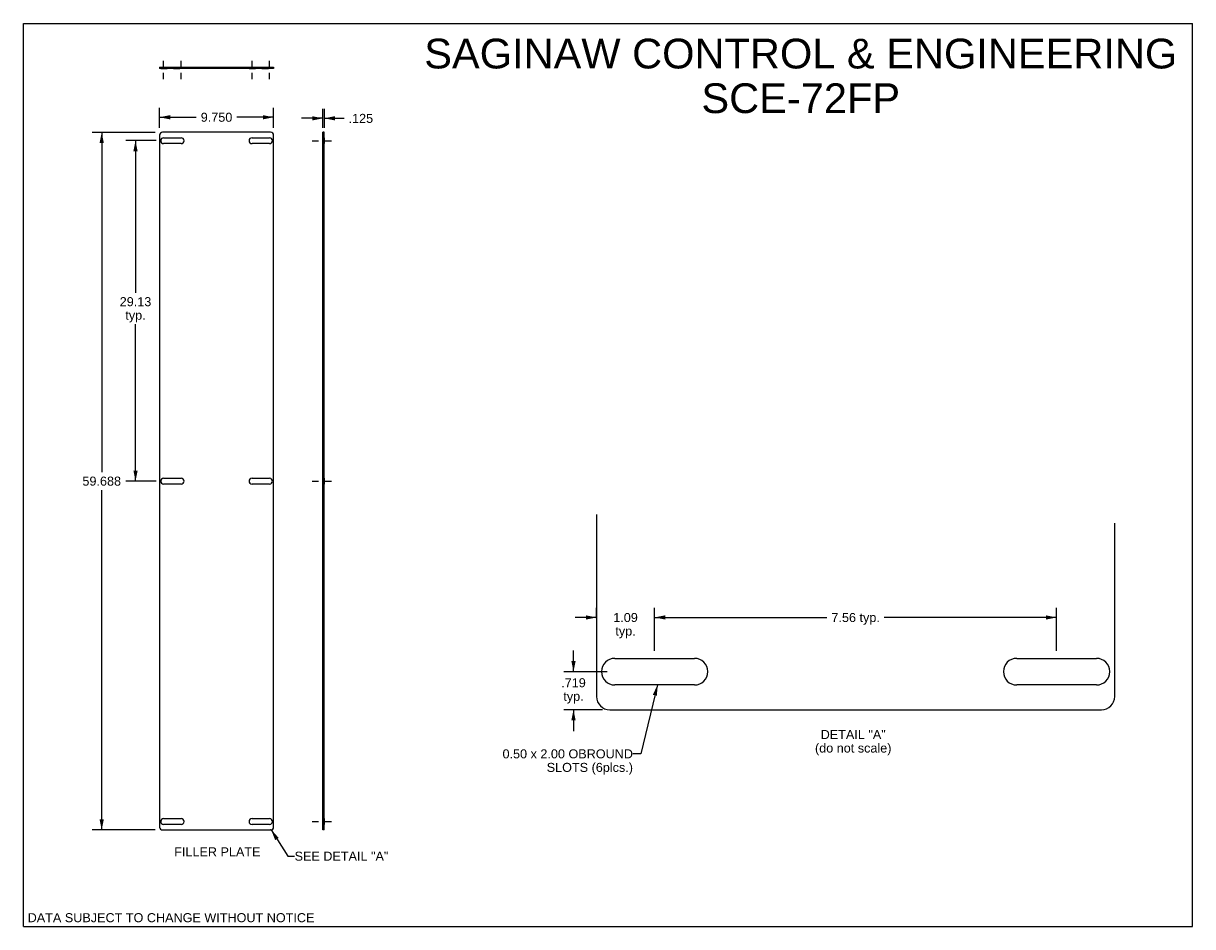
# Model space of a CAD drawing. Header units: inches. Extents: x 0 to 100, y 0 to 77.
import ezdxf

# ---------------------------------------------------------------- set-up
doc = ezdxf.new("R2010")
doc.units = ezdxf.units.IN
doc.header["$LTSCALE"] = 5.5
doc.header["$MEASUREMENT"] = 0
doc.linetypes.add('DASHED', pattern=[0.2, 0.1, -0.1])
doc.linetypes.add('HIDDEN', pattern=[0.2, 0.1, -0.1])
doc.layers.get('0').update_dxf_attribs({"linetype": 'CONTINUOUS'})
doc.layers.add('02___PRT_ALL_AXES', color=7, linetype='CONTINUOUS')
doc.layers.add('DIMENSIONS', color=7, linetype='CONTINUOUS')
doc.styles.get("Standard").update_dxf_attribs({"font": 'arial.ttf'})
doc.dimstyles.new('DIMSTYLE_1', dxfattribs={"dimtxt": 0.772727, "dimasz": 0.909091, "dimexe": 0.09, "dimexo": 0.07, "dimgap": 0.0425, "dimtad": 0, "dimtih": 1, "dimtoh": 1, "dimdec": 3, "dimzin": 4, "dimdsep": 46, "dimtxsty": 'Standard', "dimblk": '_FILLED', "dimblk1": '_FILLED', "dimblk2": '_FILLED', "dimcen": 0.09, "dimadec": 3, "dimazin": 1, "dimtfac": 1, "dimtofl": 0, "dimtmove": 0, "dimatfit": 3, "dimldrblk": '_FILLED', "dimfxl": 0, "dimtolj": 1, "dimtzin": 4, "dimarcsym": 0})
doc.dimstyles.new('DIMSTYLE_2', dxfattribs={"dimtxt": 0.772727, "dimasz": 0.909091, "dimexe": 0.09, "dimexo": 0.07, "dimgap": 0.0425, "dimtad": 0, "dimtih": 1, "dimtoh": 1, "dimzin": 4, "dimdsep": 46, "dimtxsty": 'Standard', "dimblk": '_FILLED', "dimblk1": '_FILLED', "dimblk2": '_FILLED', "dimcen": 0.09, "dimazin": 1, "dimtfac": 1, "dimtofl": 0, "dimtmove": 0, "dimatfit": 3, "dimldrblk": '_FILLED', "dimfxl": 0, "dimtolj": 1, "dimtzin": 4, "dimarcsym": 0})
doc.dimstyles.new('DIMSTYLE_3', dxfattribs={"dimtxt": 0.772727, "dimasz": 0.909091, "dimexe": 0.09, "dimexo": 0.07, "dimgap": 0.0425, "dimtad": 0, "dimtih": 1, "dimtoh": 1, "dimdec": 3, "dimlfac": 0.22, "dimzin": 4, "dimdsep": 46, "dimtxsty": 'Standard', "dimblk": '_FILLED', "dimblk1": '_FILLED', "dimblk2": '_FILLED', "dimcen": 0.09, "dimadec": 3, "dimazin": 1, "dimtfac": 1, "dimtofl": 0, "dimtmove": 0, "dimatfit": 3, "dimldrblk": '_FILLED', "dimfxl": 0, "dimtolj": 1, "dimtzin": 4, "dimarcsym": 0})
doc.dimstyles.new('DIMSTYLE_4', dxfattribs={"dimtxt": 0.772727, "dimasz": 0.909091, "dimexe": 0.09, "dimexo": 0.07, "dimgap": 0.0425, "dimtad": 0, "dimtih": 1, "dimtoh": 1, "dimlfac": 0.22, "dimzin": 4, "dimdsep": 46, "dimtxsty": 'Standard', "dimblk": '_FILLED', "dimblk1": '_FILLED', "dimblk2": '_FILLED', "dimcen": 0.09, "dimazin": 1, "dimtfac": 1, "dimtofl": 0, "dimtmove": 0, "dimatfit": 3, "dimldrblk": '_FILLED', "dimfxl": 0, "dimtolj": 1, "dimtzin": 4, "dimarcsym": 0})
doc.dimstyles.get("Standard").update_dxf_attribs({"dimtxt": 0.772727, "dimasz": 0.909091, "dimexe": 0.09, "dimexo": 0.07, "dimgap": 0.09, "dimtad": 0, "dimtih": 1, "dimtoh": 1, "dimzin": 4, "dimdsep": 46, "dimtxsty": 'Standard', "dimblk": '_FILLED', "dimblk1": '_FILLED', "dimblk2": '_FILLED', "dimcen": 0.09, "dimazin": 1, "dimtp": 0.01, "dimtm": 0.01, "dimtfac": 1, "dimtofl": 0, "dimtmove": 0, "dimatfit": 3, "dimldrblk": '_FILLED', "dimfxl": 0, "dimtolj": 1, "dimtzin": 4, "dimarcsym": 0})

# ---------------------------------------------------------------- blocks, each defined once
blk = doc.blocks.new('_FILLED')
at = {"color": 0, "linetype": 'ByBlock'}
blk.add_solid([(0, 0), (-1, 0.2), (-1, -0.2)], dxfattribs=at)
blk = doc.blocks.new('*D1')
at = {"layer": 'DIMENSIONS', "color": 2, "linetype": 'Continuous'}
for p, q in [((25.61, 69.15), (23.79, 69.15)), ((25.61, 68.34), (25.61, 69.96)), ((25.74, 68.34), (25.74, 69.96)), ((25.74, 69.15), (27.43, 69.15))]:
    blk.add_line(p, q, dxfattribs=at)
at = {"layer": 'DIMENSIONS', "color": 2, "linetype": 'Continuous', "xscale": 0.9090909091, "yscale": 0.9090909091, "zscale": 0.9090909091}
blk.add_blockref('_FILLED', (25.61, 69.15), dxfattribs=at)
at = {"layer": 'DIMENSIONS', "color": 2, "linetype": 'Continuous', "xscale": 0.9090909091, "yscale": 0.9090909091, "zscale": 0.9090909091, "rotation": 180}
blk.add_blockref('_FILLED', (25.74, 69.15), dxfattribs=at)
at = {"layer": 'DIMENSIONS', "color": 2, "linetype": 'Continuous', "insert": (27.81, 69.53), "char_height": 0.773, "width": 2.0999, "attachment_point": 1, "line_spacing_factor": 0.9}
blk.add_mtext('.125', dxfattribs=at)
blk = doc.blocks.new('*D2')
at = {"layer": 'DIMENSIONS', "color": 2, "linetype": 'Continuous'}
for p, q in [((11.26, 67.95), (5.88, 67.95)), ((6.7, 67.95), (6.7, 38.88)), ((6.7, 8.27), (6.7, 37.34)), ((11.26, 8.27), (5.88, 8.27))]:
    blk.add_line(p, q, dxfattribs=at)
at = {"layer": 'DIMENSIONS', "color": 2, "linetype": 'Continuous', "xscale": 0.9090909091, "yscale": 0.9090909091, "zscale": 0.9090909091}
for p, rotation in [((6.7, 67.95), 90), ((6.7, 8.27), 270)]:
    blk.add_blockref('_FILLED', p, dxfattribs=dict(at, rotation=rotation))
at = {"layer": 'DIMENSIONS', "color": 2, "linetype": 'Continuous', "insert": (6.7, 38.5), "char_height": 0.773, "width": 3.3006, "attachment_point": 2, "line_spacing_factor": 0.9}
blk.add_mtext('59.688', dxfattribs=at)
blk = doc.blocks.new('*D3')
at = {"layer": 'DIMENSIONS', "color": 2, "linetype": 'Continuous'}
for p, q in [((11.36, 67.24), (8.77, 67.24)), ((9.59, 67.24), (9.59, 54.23)), ((9.59, 38.11), (9.59, 51.53)), ((11.36, 38.11), (8.77, 38.11))]:
    blk.add_line(p, q, dxfattribs=at)
at = {"layer": 'DIMENSIONS', "color": 2, "linetype": 'Continuous', "xscale": 0.9090909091, "yscale": 0.9090909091, "zscale": 0.9090909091}
for p, rotation in [((9.59, 67.24), 90), ((9.59, 38.11), 270)]:
    blk.add_blockref('_FILLED', p, dxfattribs=dict(at, rotation=rotation))
at = {"layer": 'DIMENSIONS', "color": 2, "linetype": 'Continuous', "insert": (9.59, 53.85), "char_height": 0.773, "width": 2.7002, "attachment_point": 2, "line_spacing_factor": 0.9}
blk.add_mtext('29.13\\Ptyp.', dxfattribs=at)
blk = doc.blocks.new('*D4')
at = {"layer": 'DIMENSIONS', "color": 2, "linetype": 'Continuous'}
for p, q in [((11.65, 68.34), (11.65, 70.06)), ((21.4, 68.34), (21.4, 70.06)), ((11.65, 69.24), (14.79, 69.24)), ((21.4, 69.24), (18.26, 69.24))]:
    blk.add_line(p, q, dxfattribs=at)
at = {"layer": 'DIMENSIONS', "color": 2, "linetype": 'Continuous', "xscale": 0.9090909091, "yscale": 0.9090909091, "zscale": 0.9090909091, "rotation": 180}
blk.add_blockref('_FILLED', (11.65, 69.24), dxfattribs=at)
at = {"layer": 'DIMENSIONS', "color": 2, "linetype": 'Continuous', "xscale": 0.9090909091, "yscale": 0.9090909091, "zscale": 0.9090909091}
blk.add_blockref('_FILLED', (21.4, 69.24), dxfattribs=at)
at = {"layer": 'DIMENSIONS', "color": 2, "linetype": 'Continuous', "insert": (16.52, 69.63), "char_height": 0.773, "width": 2.7002, "attachment_point": 2, "line_spacing_factor": 0.9}
blk.add_mtext('9.750', dxfattribs=at)
blk = doc.blocks.new('*D5')
at = {"layer": 'DIMENSIONS', "color": 2, "linetype": 'Continuous'}
for p, q in [((47.05, 21.81), (47.05, 23.63)), ((49.94, 21.81), (46.23, 21.81)), ((49.52, 18.55), (46.23, 18.55)), ((47.05, 18.55), (47.05, 16.73))]:
    blk.add_line(p, q, dxfattribs=at)
at = {"layer": 'DIMENSIONS', "color": 2, "linetype": 'Continuous', "xscale": 0.9090909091, "yscale": 0.9090909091, "zscale": 0.9090909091}
for p, rotation in [((47.05, 21.81), 270), ((47.05, 18.55), 90)]:
    blk.add_blockref('_FILLED', p, dxfattribs=dict(at, rotation=rotation))
at = {"layer": 'DIMENSIONS', "color": 2, "linetype": 'Continuous', "insert": (47.05, 21.25), "char_height": 0.773, "width": 2.0999, "attachment_point": 2, "line_spacing_factor": 0.9}
blk.add_mtext('.719\\Ptyp.', dxfattribs=at)
blk = doc.blocks.new('*D6')
at = {"layer": 'DIMENSIONS', "color": 2, "linetype": 'Continuous'}
for p, q in [((49.02, 26.4), (49.02, 27.27)), ((53.99, 23.58), (53.99, 27.27)), ((49.02, 26.45), (47.2, 26.45)), ((53.99, 26.45), (55.81, 26.45))]:
    blk.add_line(p, q, dxfattribs=at)
at = {"layer": 'DIMENSIONS', "color": 2, "linetype": 'Continuous', "xscale": 0.9090909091, "yscale": 0.9090909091, "zscale": 0.9090909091}
blk.add_blockref('_FILLED', (49.02, 26.45), dxfattribs=at)
at = {"layer": 'DIMENSIONS', "color": 2, "linetype": 'Continuous', "xscale": 0.9090909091, "yscale": 0.9090909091, "zscale": 0.9090909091, "rotation": 180}
blk.add_blockref('_FILLED', (53.99, 26.45), dxfattribs=at)
at = {"layer": 'DIMENSIONS', "color": 2, "linetype": 'Continuous', "insert": (51.5, 26.83), "char_height": 0.773, "width": 2.0999, "attachment_point": 2, "line_spacing_factor": 0.9}
blk.add_mtext('1.09\\Ptyp.', dxfattribs=at)
blk = doc.blocks.new('*D7')
at = {"layer": 'DIMENSIONS', "color": 2, "linetype": 'Continuous'}
for p, q in [((53.99, 23.58), (53.99, 27.27)), ((88.36, 23.58), (88.36, 27.27)), ((53.99, 26.45), (68.72, 26.45)), ((88.36, 26.45), (73.63, 26.45))]:
    blk.add_line(p, q, dxfattribs=at)
at = {"layer": 'DIMENSIONS', "color": 2, "linetype": 'Continuous', "xscale": 0.9090909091, "yscale": 0.9090909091, "zscale": 0.9090909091, "rotation": 180}
blk.add_blockref('_FILLED', (53.99, 26.45), dxfattribs=at)
at = {"layer": 'DIMENSIONS', "color": 2, "linetype": 'Continuous', "xscale": 0.9090909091, "yscale": 0.9090909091, "zscale": 0.9090909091}
blk.add_blockref('_FILLED', (88.36, 26.45), dxfattribs=at)
at = {"layer": 'DIMENSIONS', "color": 2, "linetype": 'Continuous', "insert": (71.18, 26.83), "char_height": 0.773, "width": 4.1365, "attachment_point": 2, "line_spacing_factor": 0.9}
blk.add_mtext('7.56 typ.', dxfattribs=at)

msp = doc.modelspace()

# ---------------------------------------------------------------- linework, layer by layer
at = {"color": 7, "linetype": 'Continuous'}
for p, q in [((0, 0), (0, 77.2727)), ((0, 77.2727), (100, 77.2727)), ((100, 0), (100, 77.2727)), ((11.6482, 73.5273), (11.6482, 73.4023)), ((11.6482, 73.5273), (21.3982, 73.5273)), ((11.8982, 73.5273), (11.8982, 73.4023)), ((21.1482, 73.5273), (21.1482, 73.4023)), ((21.3982, 73.5273), (21.3982, 73.4023)), ((25.736, 67.9544), (25.611, 67.9544)), ((25.736, 67.7044), (25.611, 67.7044)), ((25.736, 8.2669), (25.736, 67.9544)), ((25.736, 8.5169), (25.611, 8.5169)), ((25.736, 8.2669), (25.611, 8.2669)), ((0, 0), (100, 0))]:
    msp.add_line(p, q, dxfattribs=at)
at = {"color": 3, "linetype": 'Continuous'}
for p, q in [((21.3982, 73.4023), (11.6482, 73.4023)), ((11.6482, 67.7044), (11.6482, 8.5169)), ((21.1482, 67.9544), (11.8982, 67.9544)), ((21.3982, 8.5169), (21.3982, 67.7044)), ((25.611, 8.2669), (25.611, 67.9544)), ((49.0184, 35.2583), (49.0184, 19.6814)), ((93.3366, 19.6814), (93.3366, 34.5199)), ((50.1547, 18.5451), (92.2002, 18.5451)), ((11.8982, 8.2669), (21.1482, 8.2669))]:
    msp.add_line(p, q, dxfattribs=at)
for centre, radius, start, end in [((11.8982, 67.7044), 0.25, 90, 180), ((21.1482, 67.7044), 0.25, 0, 90), ((50.1547, 19.6814), 1.1364, 180, 270), ((92.2002, 19.6814), 1.1364, 270, 360), ((11.8982, 8.5169), 0.25, 180, 270), ((21.1482, 8.5169), 0.25, 270, 360)]:
    msp.add_arc(centre, radius, start, end, dxfattribs=at)
at = {"layer": '02___PRT_ALL_AXES', "color": 2, "linetype": 'DASHED'}
for p, q in [((11.9919, 73.5273), (11.9919, 74.4364)), ((13.4919, 73.5273), (13.4919, 74.4364)), ((19.5544, 73.5273), (19.5544, 74.4364)), ((21.0544, 73.5273), (21.0544, 74.4364)), ((11.9919, 72.4932), (11.9919, 73.4023)), ((13.4919, 72.4932), (13.4919, 73.4023)), ((19.5544, 72.4932), (19.5544, 73.4023)), ((21.0544, 72.4932), (21.0544, 73.4023)), ((24.7019, 67.2357), (26.6451, 67.2357)), ((24.7019, 38.1107), (26.6451, 38.1107)), ((24.7019, 8.9857), (26.6451, 8.9857))]:
    msp.add_line(p, q, dxfattribs=at)
at = {"layer": '02___PRT_ALL_AXES', "color": 8, "linetype": 'HIDDEN'}
for p, q in [((11.7419, 73.5273), (11.7419, 73.4023)), ((11.7419, 73.5273), (13.7419, 73.5273)), ((11.7419, 73.4023), (13.7419, 73.4023)), ((11.9919, 73.4023), (11.9919, 73.5273)), ((12.7419, 73.4023), (12.7419, 73.5273)), ((13.4919, 73.4023), (13.4919, 73.5273)), ((13.7419, 73.5273), (13.7419, 73.4023)), ((19.3044, 73.5273), (21.3044, 73.5273)), ((19.3044, 73.5273), (19.3044, 73.4023)), ((19.3044, 73.4023), (21.3044, 73.4023)), ((19.5544, 73.4023), (19.5544, 73.5273)), ((20.3044, 73.4023), (20.3044, 73.5273)), ((21.0544, 73.4023), (21.0544, 73.5273)), ((21.3044, 73.5273), (21.3044, 73.4023)), ((25.611, 67.4857), (25.611, 66.9857)), ((25.736, 67.4857), (25.611, 67.4857)), ((25.736, 67.4857), (25.736, 66.9857)), ((25.736, 66.9857), (25.611, 66.9857)), ((25.611, 38.3607), (25.611, 37.8607)), ((25.736, 38.3607), (25.611, 38.3607)), ((25.736, 38.3607), (25.736, 37.8607)), ((25.736, 37.8607), (25.611, 37.8607)), ((25.736, 9.2357), (25.611, 9.2357)), ((25.611, 9.2357), (25.611, 8.7357)), ((25.736, 9.2357), (25.736, 8.7357)), ((25.736, 8.7357), (25.611, 8.7357))]:
    msp.add_line(p, q, dxfattribs=at)
at = {"layer": '02___PRT_ALL_AXES', "color": 3, "linetype": 'Continuous'}
for p, q in [((11.9919, 67.4857), (13.4919, 67.4857)), ((19.5544, 67.4857), (21.0544, 67.4857)), ((13.4919, 66.9857), (11.9919, 66.9857)), ((21.0544, 66.9857), (19.5544, 66.9857)), ((11.9919, 38.3607), (13.4919, 38.3607)), ((19.5544, 38.3607), (21.0544, 38.3607)), ((13.4919, 37.8607), (11.9919, 37.8607)), ((21.0544, 37.8607), (19.5544, 37.8607)), ((50.5809, 22.9485), (57.3991, 22.9485)), ((84.9559, 22.9485), (91.7741, 22.9485)), ((57.3991, 20.6758), (50.5809, 20.6758)), ((91.7741, 20.6758), (84.9559, 20.6758)), ((11.9919, 9.2357), (13.4919, 9.2357)), ((19.5544, 9.2357), (21.0544, 9.2357)), ((13.4919, 8.7357), (11.9919, 8.7357)), ((21.0544, 8.7357), (19.5544, 8.7357))]:
    msp.add_line(p, q, dxfattribs=at)
for centre, radius, start, end in [((11.9919, 67.2357), 0.25, 90, 270), ((13.4919, 67.2357), 0.25, 270, 90), ((19.5544, 67.2357), 0.25, 90, 270), ((21.0544, 67.2357), 0.25, 270, 90), ((11.9919, 38.1107), 0.25, 90, 270), ((13.4919, 38.1107), 0.25, 270, 90), ((19.5544, 38.1107), 0.25, 90, 270), ((21.0544, 38.1107), 0.25, 270, 90), ((50.5809, 21.8121), 1.1364, 90, 270), ((57.3991, 21.8121), 1.1364, 270, 90), ((84.9559, 21.8121), 1.1364, 90, 270), ((91.7741, 21.8121), 1.1364, 270, 90), ((11.9919, 8.9857), 0.25, 90, 270), ((13.4919, 8.9857), 0.25, 270, 90), ((19.5544, 8.9857), 0.25, 90, 270), ((21.0544, 8.9857), 0.25, 270, 90)]:
    msp.add_arc(centre, radius, start, end, dxfattribs=at)
at = {"layer": 'DIMENSIONS', "color": 2, "linetype": 'Continuous'}
for p, q in [((54.228, 20.6758), (53.99, 20.6758)), ((21.1988, 8.2669), (21.1482, 8.2669))]:
    msp.add_line(p, q, dxfattribs=at)

# ---------------------------------------------------------------- texts
at = {"layer": 'DIMENSIONS', "color": 2, "linetype": 'Continuous', "line_spacing_factor": 0.9}
for s, insert, char_height, width, attachment_point in [('SAGINAW CONTROL & ENGINEERING\\PSCE-72FP', (66.4857, 75.9626), 2.545455, 64.289287, 2), ('DETAIL "A"\\P(do not scale)', (70.9718, 16.8233), 0.772727, 6.535147, 2), ('0.50 x 2.00 OBROUND\\PSLOTS (6plcs.)', (52.1356, 15.1674), 0.772727, 11.145657, 3), ('FILLER PLATE', (16.5908, 6.7836), 0.772727, 7.365326, 2), ('SEE DETAIL "A"', (23.1928, 6.4133), 0.772727, 8.005914, 1), ('DATA SUBJECT TO CHANGE WITHOUT NOTICE', (12.6297, 1.1506), 0.772727, 24.48023, 2)]:
    msp.add_mtext(s, dxfattribs=dict(at, insert=insert, char_height=char_height, width=width, attachment_point=attachment_point))

# ---------------------------------------------------------------- dimensions: what is measured, and where the dimension line sits
at = {"layer": 'DIMENSIONS', "color": 2, "linetype": 'Continuous'}
dim = msp.add_linear_dim(base=(21.3982, 69.2425), p1=(11.6482, 68.2708), p2=(21.3982, 68.2708), dimstyle='DIMSTYLE_1', dxfattribs=at)
dim.commit()
dim.dimension.update_dxf_attribs({"geometry": '*D4', "text_midpoint": (16.5201, 69.2382), "dimtype": 160})
for base, p1, p2, angle, picture, middle in [((25.611, 69.1464), (25.736, 70.0345), (25.611, 70.0345), 180, '*D1', (28.8877, 69.1421)), ((6.7030176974, 8.2669040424), (11.3318284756, 67.9544040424), (11.3318284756, 8.2669040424), 270, '*D2', (6.6978693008, 38.1063450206))]:
    dim = msp.add_linear_dim(base=base, p1=p1, p2=p2, angle=angle, dimstyle='DIMSTYLE_1', dxfattribs=at)
    dim.commit()
    dim.dimension.update_dxf_attribs({"geometry": picture, "text_midpoint": middle, "dimtype": 160})
for base, p1, p2, dimstyle, picture, middle in [((9.5931195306, 67.2356540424), (11.4255784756, 38.1106540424), (11.4255784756, 67.2356540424), 'DIMSTYLE_2', '*D3', (9.5931195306, 52.880817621)), ((47.0458, 21.8121), (49.5884, 18.5451), (50.0145, 21.8121), 'DIMSTYLE_3', '*D5', (47.0458, 20.2865))]:
    dim = msp.add_linear_dim(base=base, p1=p1, p2=p2, angle=90, text='<>\\Ptyp.', dimstyle=dimstyle, dxfattribs=at)
    dim.commit()
    dim.dimension.update_dxf_attribs({"geometry": picture, "text_midpoint": middle, "dimtype": 160})
for base, p1, p2, text, picture, middle in [((53.99, 26.4486), (49.0184, 27.3368), (53.99, 23.5149), '<>\\Ptyp.', '*D6', (51.5042, 25.8691)), ((88.365, 26.4486), (53.99, 23.5149), (88.365, 23.5149), '<> typ.', '*D7', (71.1775, 26.4486))]:
    dim = msp.add_linear_dim(base=base, p1=p1, p2=p2, text=text, dimstyle='DIMSTYLE_4', dxfattribs=at)
    dim.commit()
    dim.dimension.update_dxf_attribs({"geometry": picture, "text_midpoint": middle, "dimtype": 160})

# ---------------------------------------------------------------- leaders
at = {"layer": 'DIMENSIONS', "color": 2, "linetype": 'Continuous', "annotation_type": 0, "has_hookline": 1, "hookline_direction": 1}
for points, text_width in [([(54.228, 20.6758), (52.7999, 14.7811), (52.1356, 14.7811)], 11.057), ([(21.1988, 8.2669), (22.6156, 6.0269), (23.1928, 6.0269)], 7.9265)]:
    msp.add_leader(points, dimstyle='Standard', override={"dimtad": 0}, dxfattribs=dict(at, text_width=text_width))

doc.saveas('drawing.dxf')
